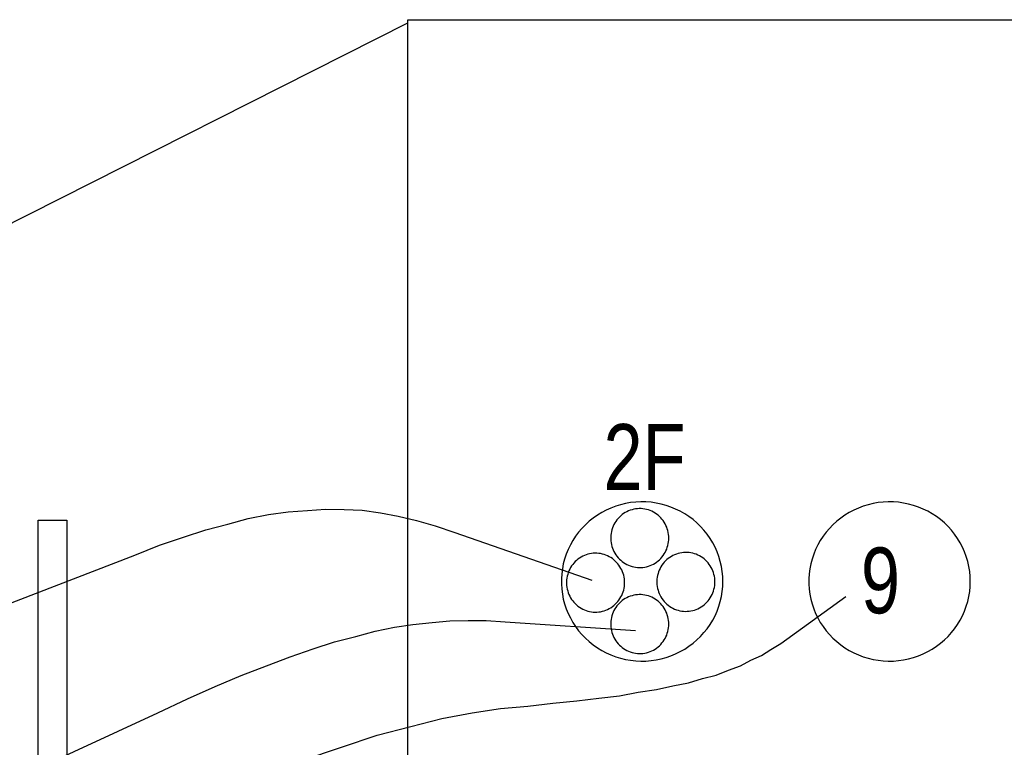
# Model space of a CAD drawing. Header units: inches. Extents: x -655 to 138, y 1863 to 2330.
# Tile 11 of 18: x -514 to -485, y 1911 to 1933. Entities that reach past the tile are written whole.
import ezdxf

# ---------------------------------------------------------------- set-up
doc = ezdxf.new("R2010")
doc.units = ezdxf.units.IN
doc.header["$MEASUREMENT"] = 0
doc.layers.add('I3MP_Exs_Txt', color=7, linetype='Continuous')
doc.styles.add('120', font='FSIMPLEX.SHX', dxfattribs={"width": 0.8, "height": 0.12})

msp = doc.modelspace()

# ---------------------------------------------------------------- linework, layer by layer
for p, q in [((-502.828, 1932.707), (-467.246, 1932.707)), ((-502.828, 1884.551), (-502.828, 1932.707)), ((-536.063, 1915.833), (-502.828, 1932.614)), ((-496.467, 1918.585), (-496.612, 1918.55)), ((-496.319, 1918.61), (-496.467, 1918.585)), ((-496.171, 1918.627), (-496.319, 1918.61)), ((-496.021, 1918.634), (-496.171, 1918.627)), ((-495.871, 1918.631), (-496.021, 1918.634)), ((-495.722, 1918.62), (-495.871, 1918.631)), ((-495.574, 1918.599), (-495.722, 1918.62)), ((-495.427, 1918.569), (-495.574, 1918.599)), ((-495.283, 1918.529), (-495.427, 1918.569)), ((-489.239, 1918.585), (-489.384, 1918.55)), ((-489.091, 1918.61), (-489.239, 1918.585)), ((-488.943, 1918.627), (-489.091, 1918.61)), ((-488.793, 1918.634), (-488.943, 1918.627)), ((-488.643, 1918.631), (-488.793, 1918.634)), ((-488.494, 1918.62), (-488.643, 1918.631)), ((-488.346, 1918.599), (-488.494, 1918.62)), ((-488.199, 1918.569), (-488.346, 1918.599)), ((-488.055, 1918.529), (-488.199, 1918.569)), ((-506.895, 1918.262), (-506.326, 1918.344)), ((-506.326, 1918.344), (-505.757, 1918.378)), ((-505.757, 1918.378), (-505.234, 1918.425)), ((-505.234, 1918.425), (-504.687, 1918.413)), ((-504.687, 1918.413), (-504.165, 1918.39)), ((-504.165, 1918.39), (-503.63, 1918.309)), ((-503.63, 1918.309), (-503.107, 1918.216)), ((-497.163, 1918.323), (-497.29, 1918.245)), ((-497.031, 1918.392), (-497.163, 1918.323)), ((-496.895, 1918.454), (-497.031, 1918.392)), ((-496.755, 1918.506), (-496.895, 1918.454)), ((-496.612, 1918.55), (-496.755, 1918.506)), ((-496.523, 1918.293), (-496.567, 1918.261)), ((-496.477, 1918.321), (-496.523, 1918.293)), ((-496.43, 1918.347), (-496.477, 1918.321)), ((-496.381, 1918.37), (-496.43, 1918.347)), ((-496.331, 1918.389), (-496.381, 1918.37)), ((-496.279, 1918.405), (-496.331, 1918.389)), ((-496.227, 1918.418), (-496.279, 1918.405)), ((-496.174, 1918.428), (-496.227, 1918.418)), ((-496.121, 1918.434), (-496.174, 1918.428)), ((-496.067, 1918.436), (-496.121, 1918.434)), ((-496.013, 1918.436), (-496.067, 1918.436)), ((-495.959, 1918.431), (-496.013, 1918.436)), ((-495.906, 1918.423), (-495.959, 1918.431)), ((-495.853, 1918.412), (-495.906, 1918.423)), ((-495.801, 1918.398), (-495.853, 1918.412)), ((-495.751, 1918.38), (-495.801, 1918.398)), ((-495.701, 1918.359), (-495.751, 1918.38)), ((-495.653, 1918.335), (-495.701, 1918.359)), ((-495.606, 1918.307), (-495.653, 1918.335)), ((-495.561, 1918.277), (-495.606, 1918.307)), ((-495.142, 1918.481), (-495.283, 1918.529)), ((-495.004, 1918.424), (-495.142, 1918.481)), ((-494.87, 1918.359), (-495.004, 1918.424)), ((-494.74, 1918.285), (-494.87, 1918.359)), ((-494.615, 1918.203), (-494.74, 1918.285)), ((-489.935, 1918.323), (-490.062, 1918.245)), ((-489.803, 1918.392), (-489.935, 1918.323)), ((-489.667, 1918.454), (-489.803, 1918.392)), ((-489.527, 1918.506), (-489.667, 1918.454)), ((-489.384, 1918.55), (-489.527, 1918.506)), ((-487.914, 1918.481), (-488.055, 1918.529)), ((-487.776, 1918.424), (-487.914, 1918.481)), ((-487.642, 1918.359), (-487.776, 1918.424)), ((-487.512, 1918.285), (-487.642, 1918.359)), ((-487.387, 1918.203), (-487.512, 1918.285)), ((-513.624, 1889.431), (-513.624, 1918.099)), ((-513.624, 1918.099), (-512.787, 1918.099)), ((-512.787, 1918.099), (-512.787, 1889.431)), ((-508.081, 1917.983), (-507.488, 1918.146)), ((-507.488, 1918.146), (-506.895, 1918.262)), ((-503.107, 1918.216), (-502.572, 1918.088)), ((-502.572, 1918.088), (-502.026, 1917.937)), ((-497.528, 1918.066), (-497.638, 1917.966)), ((-497.412, 1918.159), (-497.528, 1918.066)), ((-497.29, 1918.245), (-497.412, 1918.159)), ((-496.781, 1918.018), (-496.807, 1917.971)), ((-496.752, 1918.064), (-496.781, 1918.018)), ((-496.72, 1918.108), (-496.752, 1918.064)), ((-496.686, 1918.15), (-496.72, 1918.108)), ((-496.648, 1918.189), (-496.686, 1918.15)), ((-496.609, 1918.226), (-496.648, 1918.189)), ((-496.567, 1918.261), (-496.609, 1918.226)), ((-495.518, 1918.244), (-495.561, 1918.277)), ((-495.478, 1918.208), (-495.518, 1918.244)), ((-495.439, 1918.17), (-495.478, 1918.208)), ((-495.404, 1918.129), (-495.439, 1918.17)), ((-495.37, 1918.086), (-495.404, 1918.129)), ((-495.34, 1918.041), (-495.37, 1918.086)), ((-495.312, 1917.995), (-495.34, 1918.041)), ((-495.287, 1917.946), (-495.312, 1917.995)), ((-494.496, 1918.114), (-494.615, 1918.203)), ((-494.383, 1918.017), (-494.496, 1918.114)), ((-494.276, 1917.914), (-494.383, 1918.017)), ((-490.3, 1918.066), (-490.41, 1917.966)), ((-490.184, 1918.159), (-490.3, 1918.066)), ((-490.062, 1918.245), (-490.184, 1918.159)), ((-487.268, 1918.114), (-487.387, 1918.203)), ((-487.155, 1918.017), (-487.268, 1918.114)), ((-487.048, 1917.914), (-487.155, 1918.017)), ((-509.382, 1917.6), (-508.731, 1917.821)), ((-508.731, 1917.821), (-508.081, 1917.983)), ((-502.026, 1917.937), (-501.457, 1917.739)), ((-501.457, 1917.739), (-497.448, 1916.345)), ((-497.838, 1917.747), (-497.927, 1917.628)), ((-497.742, 1917.86), (-497.838, 1917.747)), ((-497.638, 1917.966), (-497.742, 1917.86)), ((-496.891, 1917.712), (-496.898, 1917.658)), ((-496.881, 1917.766), (-496.891, 1917.712)), ((-496.867, 1917.819), (-496.881, 1917.766)), ((-496.85, 1917.871), (-496.867, 1917.819)), ((-496.83, 1917.921), (-496.85, 1917.871)), ((-496.807, 1917.971), (-496.83, 1917.921)), ((-495.266, 1917.896), (-495.287, 1917.946)), ((-495.247, 1917.845), (-495.266, 1917.896)), ((-495.232, 1917.793), (-495.247, 1917.845)), ((-495.22, 1917.739), (-495.232, 1917.793)), ((-495.212, 1917.685), (-495.22, 1917.739)), ((-494.177, 1917.804), (-494.276, 1917.914)), ((-494.084, 1917.688), (-494.177, 1917.804)), ((-490.61, 1917.747), (-490.699, 1917.628)), ((-490.514, 1917.86), (-490.61, 1917.747)), ((-490.41, 1917.966), (-490.514, 1917.86)), ((-486.949, 1917.804), (-487.048, 1917.914)), ((-486.856, 1917.688), (-486.949, 1917.804)), ((-510.079, 1917.367), (-509.382, 1917.6)), ((-498.008, 1917.504), (-498.08, 1917.375)), ((-497.927, 1917.628), (-498.008, 1917.504)), ((-496.898, 1917.658), (-496.901, 1917.604)), ((-496.901, 1917.604), (-496.901, 1917.549)), ((-496.901, 1917.549), (-496.898, 1917.495)), ((-496.898, 1917.495), (-496.891, 1917.441)), ((-496.891, 1917.441), (-496.881, 1917.387)), ((-495.22, 1917.414), (-495.212, 1917.468)), ((-495.207, 1917.631), (-495.212, 1917.685)), ((-495.212, 1917.468), (-495.207, 1917.522)), ((-495.205, 1917.577), (-495.207, 1917.631)), ((-495.207, 1917.522), (-495.205, 1917.577)), ((-493.999, 1917.566), (-494.084, 1917.688)), ((-493.922, 1917.44), (-493.999, 1917.566)), ((-493.854, 1917.309), (-493.922, 1917.44)), ((-490.78, 1917.504), (-490.852, 1917.375)), ((-490.699, 1917.628), (-490.78, 1917.504)), ((-486.771, 1917.566), (-486.856, 1917.688)), ((-486.694, 1917.44), (-486.771, 1917.566)), ((-486.626, 1917.309), (-486.694, 1917.44)), ((-510.8, 1917.077), (-510.079, 1917.367)), ((-498.145, 1917.242), (-498.2, 1917.105)), ((-498.08, 1917.375), (-498.145, 1917.242)), ((-497.41, 1917.132), (-497.464, 1917.126)), ((-497.357, 1917.135), (-497.41, 1917.132)), ((-497.303, 1917.134), (-497.357, 1917.135)), ((-497.249, 1917.13), (-497.303, 1917.134)), ((-497.196, 1917.122), (-497.249, 1917.13)), ((-496.881, 1917.387), (-496.867, 1917.334)), ((-496.867, 1917.334), (-496.85, 1917.282)), ((-496.85, 1917.282), (-496.83, 1917.232)), ((-496.83, 1917.232), (-496.807, 1917.183)), ((-496.807, 1917.183), (-496.781, 1917.135)), ((-496.781, 1917.135), (-496.752, 1917.089)), ((-495.34, 1917.112), (-495.312, 1917.158)), ((-495.312, 1917.158), (-495.287, 1917.207)), ((-495.287, 1917.207), (-495.266, 1917.257)), ((-495.266, 1917.257), (-495.247, 1917.308)), ((-495.247, 1917.308), (-495.232, 1917.361)), ((-495.232, 1917.361), (-495.22, 1917.414)), ((-494.879, 1917.14), (-494.931, 1917.127)), ((-494.826, 1917.149), (-494.879, 1917.14)), ((-494.773, 1917.156), (-494.826, 1917.149)), ((-494.719, 1917.158), (-494.773, 1917.156)), ((-494.665, 1917.157), (-494.719, 1917.158)), ((-494.611, 1917.153), (-494.665, 1917.157)), ((-494.558, 1917.145), (-494.611, 1917.153)), ((-494.505, 1917.134), (-494.558, 1917.145)), ((-494.453, 1917.119), (-494.505, 1917.134)), ((-493.794, 1917.174), (-493.854, 1917.309)), ((-493.742, 1917.035), (-493.794, 1917.174)), ((-490.917, 1917.242), (-490.972, 1917.105)), ((-490.852, 1917.375), (-490.917, 1917.242)), ((-486.566, 1917.174), (-486.626, 1917.309)), ((-486.514, 1917.035), (-486.566, 1917.174)), ((-516.134, 1915.02), (-510.8, 1917.077)), ((-498.247, 1916.965), (-498.285, 1916.822)), ((-498.2, 1917.105), (-498.247, 1916.965)), ((-497.975, 1916.848), (-498.01, 1916.807)), ((-497.938, 1916.888), (-497.975, 1916.848)), ((-497.899, 1916.925), (-497.938, 1916.888)), ((-497.857, 1916.959), (-497.899, 1916.925)), ((-497.813, 1916.991), (-497.857, 1916.959)), ((-497.767, 1917.02), (-497.813, 1916.991)), ((-497.72, 1917.046), (-497.767, 1917.02)), ((-497.671, 1917.068), (-497.72, 1917.046)), ((-497.621, 1917.088), (-497.671, 1917.068)), ((-497.569, 1917.104), (-497.621, 1917.088)), ((-497.517, 1917.117), (-497.569, 1917.104)), ((-497.464, 1917.126), (-497.517, 1917.117)), ((-497.143, 1917.111), (-497.196, 1917.122)), ((-497.091, 1917.096), (-497.143, 1917.111)), ((-497.04, 1917.078), (-497.091, 1917.096)), ((-496.991, 1917.057), (-497.04, 1917.078)), ((-496.943, 1917.033), (-496.991, 1917.057)), ((-496.896, 1917.006), (-496.943, 1917.033)), ((-496.851, 1916.976), (-496.896, 1917.006)), ((-496.808, 1916.942), (-496.851, 1916.976)), ((-496.768, 1916.907), (-496.808, 1916.942)), ((-496.729, 1916.868), (-496.768, 1916.907)), ((-496.752, 1917.089), (-496.72, 1917.045)), ((-496.693, 1916.828), (-496.729, 1916.868)), ((-496.72, 1917.045), (-496.686, 1917.003)), ((-496.686, 1917.003), (-496.648, 1916.964)), ((-496.648, 1916.964), (-496.609, 1916.927)), ((-496.609, 1916.927), (-496.567, 1916.892)), ((-496.567, 1916.892), (-496.523, 1916.861)), ((-496.523, 1916.861), (-496.477, 1916.832)), ((-495.653, 1916.819), (-495.606, 1916.846)), ((-495.606, 1916.846), (-495.561, 1916.876)), ((-495.561, 1916.876), (-495.518, 1916.909)), ((-495.518, 1916.909), (-495.478, 1916.945)), ((-495.478, 1916.945), (-495.439, 1916.983)), ((-495.439, 1916.983), (-495.404, 1917.024)), ((-495.404, 1917.024), (-495.37, 1917.067)), ((-495.338, 1916.872), (-495.372, 1916.83)), ((-495.37, 1917.067), (-495.34, 1917.112)), ((-495.3, 1916.911), (-495.338, 1916.872)), ((-495.261, 1916.948), (-495.3, 1916.911)), ((-495.219, 1916.983), (-495.261, 1916.948)), ((-495.175, 1917.014), (-495.219, 1916.983)), ((-495.13, 1917.043), (-495.175, 1917.014)), ((-495.082, 1917.069), (-495.13, 1917.043)), ((-495.033, 1917.091), (-495.082, 1917.069)), ((-494.983, 1917.111), (-495.033, 1917.091)), ((-494.931, 1917.127), (-494.983, 1917.111)), ((-494.403, 1917.102), (-494.453, 1917.119)), ((-494.353, 1917.081), (-494.403, 1917.102)), ((-494.305, 1917.056), (-494.353, 1917.081)), ((-494.258, 1917.029), (-494.305, 1917.056)), ((-494.213, 1916.999), (-494.258, 1917.029)), ((-494.17, 1916.966), (-494.213, 1916.999)), ((-494.13, 1916.93), (-494.17, 1916.966)), ((-494.091, 1916.892), (-494.13, 1916.93)), ((-494.056, 1916.851), (-494.091, 1916.892)), ((-494.022, 1916.808), (-494.056, 1916.851)), ((-493.7, 1916.894), (-493.742, 1917.035)), ((-493.667, 1916.75), (-493.7, 1916.894)), ((-491.019, 1916.965), (-491.057, 1916.822)), ((-490.972, 1917.105), (-491.019, 1916.965)), ((-486.472, 1916.894), (-486.514, 1917.035)), ((-486.439, 1916.75), (-486.472, 1916.894)), ((-498.313, 1916.677), (-498.332, 1916.531)), ((-498.285, 1916.822), (-498.313, 1916.677)), ((-498.14, 1916.569), (-498.157, 1916.517)), ((-498.12, 1916.62), (-498.14, 1916.569)), ((-498.097, 1916.669), (-498.12, 1916.62)), ((-498.071, 1916.717), (-498.097, 1916.669)), ((-498.042, 1916.763), (-498.071, 1916.717)), ((-498.01, 1916.807), (-498.042, 1916.763)), ((-496.66, 1916.785), (-496.693, 1916.828)), ((-496.63, 1916.74), (-496.66, 1916.785)), ((-496.602, 1916.693), (-496.63, 1916.74)), ((-496.577, 1916.645), (-496.602, 1916.693)), ((-496.556, 1916.595), (-496.577, 1916.645)), ((-496.537, 1916.543), (-496.556, 1916.595)), ((-496.477, 1916.832), (-496.43, 1916.806)), ((-496.43, 1916.806), (-496.381, 1916.783)), ((-496.381, 1916.783), (-496.331, 1916.764)), ((-496.331, 1916.764), (-496.279, 1916.748)), ((-496.279, 1916.748), (-496.227, 1916.735)), ((-496.227, 1916.735), (-496.174, 1916.725)), ((-496.174, 1916.725), (-496.121, 1916.719)), ((-496.121, 1916.719), (-496.067, 1916.717)), ((-496.067, 1916.717), (-496.013, 1916.718)), ((-496.013, 1916.718), (-495.959, 1916.722)), ((-495.959, 1916.722), (-495.906, 1916.73)), ((-495.906, 1916.73), (-495.853, 1916.741)), ((-495.853, 1916.741), (-495.801, 1916.755)), ((-495.801, 1916.755), (-495.751, 1916.773)), ((-495.751, 1916.773), (-495.701, 1916.794)), ((-495.701, 1916.794), (-495.653, 1916.819)), ((-495.503, 1916.592), (-495.519, 1916.541)), ((-495.482, 1916.643), (-495.503, 1916.592)), ((-495.459, 1916.692), (-495.482, 1916.643)), ((-495.433, 1916.74), (-495.459, 1916.692)), ((-495.404, 1916.786), (-495.433, 1916.74)), ((-495.372, 1916.83), (-495.404, 1916.786)), ((-493.992, 1916.763), (-494.022, 1916.808)), ((-493.964, 1916.716), (-493.992, 1916.763)), ((-493.939, 1916.668), (-493.964, 1916.716)), ((-493.918, 1916.618), (-493.939, 1916.668)), ((-493.899, 1916.567), (-493.918, 1916.618)), ((-493.884, 1916.514), (-493.899, 1916.567)), ((-493.644, 1916.604), (-493.667, 1916.75)), ((-493.629, 1916.457), (-493.644, 1916.604)), ((-491.085, 1916.677), (-491.104, 1916.531)), ((-491.057, 1916.822), (-491.085, 1916.677)), ((-486.416, 1916.604), (-486.439, 1916.75)), ((-486.401, 1916.457), (-486.416, 1916.604)), ((-498.332, 1916.531), (-498.341, 1916.384)), ((-498.341, 1916.384), (-498.341, 1916.236)), ((-498.188, 1916.357), (-498.191, 1916.302)), ((-498.191, 1916.302), (-498.191, 1916.248)), ((-498.181, 1916.411), (-498.188, 1916.357)), ((-498.171, 1916.465), (-498.181, 1916.411)), ((-498.157, 1916.517), (-498.171, 1916.465)), ((-496.522, 1916.491), (-496.537, 1916.543)), ((-496.51, 1916.438), (-496.522, 1916.491)), ((-496.502, 1916.384), (-496.51, 1916.438)), ((-496.497, 1916.33), (-496.502, 1916.384)), ((-496.495, 1916.275), (-496.497, 1916.33)), ((-496.497, 1916.221), (-496.495, 1916.275)), ((-495.55, 1916.38), (-495.553, 1916.326)), ((-495.553, 1916.326), (-495.553, 1916.271)), ((-495.553, 1916.271), (-495.55, 1916.217)), ((-495.543, 1916.434), (-495.55, 1916.38)), ((-495.533, 1916.488), (-495.543, 1916.434)), ((-495.519, 1916.541), (-495.533, 1916.488)), ((-493.872, 1916.461), (-493.884, 1916.514)), ((-493.864, 1916.407), (-493.872, 1916.461)), ((-493.859, 1916.353), (-493.864, 1916.407)), ((-493.857, 1916.298), (-493.859, 1916.353)), ((-493.859, 1916.244), (-493.857, 1916.298)), ((-493.625, 1916.31), (-493.629, 1916.457)), ((-493.629, 1916.163), (-493.625, 1916.31)), ((-491.104, 1916.531), (-491.113, 1916.384)), ((-491.113, 1916.384), (-491.113, 1916.236)), ((-486.397, 1916.31), (-486.401, 1916.457)), ((-486.401, 1916.163), (-486.397, 1916.31)), ((-498.341, 1916.236), (-498.332, 1916.089)), ((-498.332, 1916.089), (-498.313, 1915.943)), ((-498.191, 1916.248), (-498.188, 1916.193)), ((-498.188, 1916.193), (-498.181, 1916.139)), ((-498.181, 1916.139), (-498.171, 1916.086)), ((-498.171, 1916.086), (-498.157, 1916.033)), ((-498.157, 1916.033), (-498.14, 1915.981)), ((-498.14, 1915.981), (-498.12, 1915.93)), ((-496.556, 1915.955), (-496.537, 1916.007)), ((-496.537, 1916.007), (-496.522, 1916.059)), ((-496.522, 1916.059), (-496.51, 1916.112)), ((-496.51, 1916.112), (-496.502, 1916.166)), ((-496.502, 1916.166), (-496.497, 1916.221)), ((-495.55, 1916.217), (-495.543, 1916.162)), ((-495.543, 1916.162), (-495.533, 1916.109)), ((-495.533, 1916.109), (-495.519, 1916.056)), ((-495.519, 1916.056), (-495.503, 1916.004)), ((-495.503, 1916.004), (-495.482, 1915.954)), ((-493.939, 1915.929), (-493.918, 1915.979)), ((-493.918, 1915.979), (-493.899, 1916.03)), ((-493.899, 1916.03), (-493.884, 1916.082)), ((-493.884, 1916.082), (-493.872, 1916.136)), ((-493.872, 1916.136), (-493.864, 1916.189)), ((-493.864, 1916.189), (-493.859, 1916.244)), ((-493.667, 1915.87), (-493.644, 1916.016)), ((-493.644, 1916.016), (-493.629, 1916.163)), ((-491.113, 1916.236), (-491.104, 1916.089)), ((-491.104, 1916.089), (-491.085, 1915.943)), ((-486.439, 1915.87), (-486.416, 1916.016)), ((-486.416, 1916.016), (-486.401, 1916.163)), ((-498.313, 1915.943), (-498.285, 1915.798)), ((-498.285, 1915.798), (-498.247, 1915.655)), ((-498.12, 1915.93), (-498.097, 1915.881)), ((-498.097, 1915.881), (-498.071, 1915.833)), ((-498.071, 1915.833), (-498.042, 1915.787)), ((-498.042, 1915.787), (-498.01, 1915.743)), ((-498.01, 1915.743), (-497.975, 1915.702)), ((-497.975, 1915.702), (-497.938, 1915.662)), ((-496.729, 1915.682), (-496.693, 1915.722)), ((-496.693, 1915.722), (-496.66, 1915.765)), ((-496.66, 1915.765), (-496.63, 1915.81)), ((-496.609, 1915.716), (-496.648, 1915.679)), ((-496.63, 1915.81), (-496.602, 1915.857)), ((-496.567, 1915.751), (-496.609, 1915.716)), ((-496.602, 1915.857), (-496.577, 1915.905)), ((-496.577, 1915.905), (-496.556, 1915.955)), ((-496.523, 1915.782), (-496.567, 1915.751)), ((-496.477, 1915.811), (-496.523, 1915.782)), ((-496.43, 1915.837), (-496.477, 1915.811)), ((-496.381, 1915.86), (-496.43, 1915.837)), ((-496.331, 1915.879), (-496.381, 1915.86)), ((-496.279, 1915.895), (-496.331, 1915.879)), ((-496.227, 1915.908), (-496.279, 1915.895)), ((-496.174, 1915.918), (-496.227, 1915.908)), ((-496.121, 1915.924), (-496.174, 1915.918)), ((-496.067, 1915.926), (-496.121, 1915.924)), ((-496.013, 1915.925), (-496.067, 1915.926)), ((-495.959, 1915.921), (-496.013, 1915.925)), ((-495.906, 1915.913), (-495.959, 1915.921)), ((-495.853, 1915.902), (-495.906, 1915.913)), ((-495.801, 1915.888), (-495.853, 1915.902)), ((-495.751, 1915.87), (-495.801, 1915.888)), ((-495.701, 1915.849), (-495.751, 1915.87)), ((-495.653, 1915.824), (-495.701, 1915.849)), ((-495.606, 1915.797), (-495.653, 1915.824)), ((-495.561, 1915.767), (-495.606, 1915.797)), ((-495.518, 1915.734), (-495.561, 1915.767)), ((-495.478, 1915.698), (-495.518, 1915.734)), ((-495.482, 1915.954), (-495.459, 1915.904)), ((-495.439, 1915.66), (-495.478, 1915.698)), ((-495.459, 1915.904), (-495.433, 1915.857)), ((-495.433, 1915.857), (-495.404, 1915.811)), ((-495.404, 1915.811), (-495.372, 1915.767)), ((-495.372, 1915.767), (-495.338, 1915.725)), ((-495.338, 1915.725), (-495.3, 1915.685)), ((-494.13, 1915.667), (-494.091, 1915.705)), ((-494.091, 1915.705), (-494.056, 1915.746)), ((-494.056, 1915.746), (-494.022, 1915.788)), ((-494.022, 1915.788), (-493.992, 1915.833)), ((-493.992, 1915.833), (-493.964, 1915.88)), ((-493.964, 1915.88), (-493.939, 1915.929)), ((-493.742, 1915.585), (-493.7, 1915.726)), ((-493.7, 1915.726), (-493.667, 1915.87)), ((-491.928, 1914.497), (-490.034, 1915.868)), ((-491.085, 1915.943), (-491.057, 1915.798)), ((-491.057, 1915.798), (-491.019, 1915.655)), ((-486.514, 1915.585), (-486.472, 1915.726)), ((-486.472, 1915.726), (-486.439, 1915.87)), ((-498.247, 1915.655), (-498.2, 1915.515)), ((-498.2, 1915.515), (-498.145, 1915.378)), ((-497.938, 1915.662), (-497.899, 1915.625)), ((-497.899, 1915.625), (-497.857, 1915.591)), ((-497.857, 1915.591), (-497.813, 1915.559)), ((-497.813, 1915.559), (-497.767, 1915.53)), ((-497.767, 1915.53), (-497.72, 1915.505)), ((-497.72, 1915.505), (-497.671, 1915.482)), ((-497.671, 1915.482), (-497.621, 1915.462)), ((-497.621, 1915.462), (-497.569, 1915.446)), ((-497.569, 1915.446), (-497.517, 1915.433)), ((-497.517, 1915.433), (-497.464, 1915.424)), ((-497.464, 1915.424), (-497.41, 1915.418)), ((-497.41, 1915.418), (-497.357, 1915.415)), ((-497.357, 1915.415), (-497.303, 1915.416)), ((-497.303, 1915.416), (-497.249, 1915.42)), ((-497.249, 1915.42), (-497.196, 1915.428)), ((-497.196, 1915.428), (-497.143, 1915.439)), ((-497.143, 1915.439), (-497.091, 1915.454)), ((-497.091, 1915.454), (-497.04, 1915.472)), ((-497.04, 1915.472), (-496.991, 1915.493)), ((-496.991, 1915.493), (-496.943, 1915.517)), ((-496.943, 1915.517), (-496.896, 1915.544)), ((-496.896, 1915.544), (-496.851, 1915.575)), ((-496.851, 1915.575), (-496.808, 1915.608)), ((-496.83, 1915.411), (-496.85, 1915.361)), ((-496.807, 1915.461), (-496.83, 1915.411)), ((-496.808, 1915.608), (-496.768, 1915.643)), ((-496.781, 1915.508), (-496.807, 1915.461)), ((-496.752, 1915.554), (-496.781, 1915.508)), ((-496.768, 1915.643), (-496.729, 1915.682)), ((-496.72, 1915.598), (-496.752, 1915.554)), ((-496.686, 1915.64), (-496.72, 1915.598)), ((-496.648, 1915.679), (-496.686, 1915.64)), ((-495.404, 1915.619), (-495.439, 1915.66)), ((-495.37, 1915.576), (-495.404, 1915.619)), ((-495.34, 1915.531), (-495.37, 1915.576)), ((-495.312, 1915.485), (-495.34, 1915.531)), ((-495.287, 1915.436), (-495.312, 1915.485)), ((-495.3, 1915.685), (-495.261, 1915.648)), ((-495.266, 1915.386), (-495.287, 1915.436)), ((-495.261, 1915.648), (-495.219, 1915.614)), ((-495.219, 1915.614), (-495.175, 1915.582)), ((-495.175, 1915.582), (-495.13, 1915.554)), ((-495.13, 1915.554), (-495.082, 1915.528)), ((-495.082, 1915.528), (-495.033, 1915.505)), ((-495.033, 1915.505), (-494.983, 1915.486)), ((-494.983, 1915.486), (-494.931, 1915.469)), ((-494.931, 1915.469), (-494.879, 1915.457)), ((-494.879, 1915.457), (-494.826, 1915.447)), ((-494.826, 1915.447), (-494.773, 1915.441)), ((-494.773, 1915.441), (-494.719, 1915.438)), ((-494.719, 1915.438), (-494.665, 1915.439)), ((-494.665, 1915.439), (-494.611, 1915.444)), ((-494.611, 1915.444), (-494.558, 1915.451)), ((-494.558, 1915.451), (-494.505, 1915.463)), ((-494.505, 1915.463), (-494.453, 1915.477)), ((-494.453, 1915.477), (-494.403, 1915.495)), ((-494.403, 1915.495), (-494.353, 1915.516)), ((-494.353, 1915.516), (-494.305, 1915.54)), ((-494.305, 1915.54), (-494.258, 1915.568)), ((-494.258, 1915.568), (-494.213, 1915.598)), ((-494.213, 1915.598), (-494.17, 1915.631)), ((-494.17, 1915.631), (-494.13, 1915.667)), ((-493.854, 1915.311), (-493.794, 1915.446)), ((-493.794, 1915.446), (-493.742, 1915.585)), ((-491.019, 1915.655), (-490.972, 1915.515)), ((-490.972, 1915.515), (-490.917, 1915.378)), ((-486.626, 1915.311), (-486.566, 1915.446)), ((-486.566, 1915.446), (-486.514, 1915.585)), ((-502.119, 1915.113), (-501.596, 1915.159)), ((-501.596, 1915.159), (-501.062, 1915.171)), ((-501.062, 1915.171), (-500.539, 1915.171)), ((-500.539, 1915.171), (-499.981, 1915.136)), ((-499.981, 1915.136), (-496.181, 1914.881)), ((-498.145, 1915.378), (-498.08, 1915.245)), ((-498.08, 1915.245), (-498.008, 1915.116)), ((-498.008, 1915.116), (-497.927, 1914.992)), ((-496.898, 1915.148), (-496.901, 1915.094)), ((-496.891, 1915.202), (-496.898, 1915.148)), ((-496.881, 1915.256), (-496.891, 1915.202)), ((-496.867, 1915.309), (-496.881, 1915.256)), ((-496.85, 1915.361), (-496.867, 1915.309)), ((-495.247, 1915.335), (-495.266, 1915.386)), ((-495.232, 1915.282), (-495.247, 1915.335)), ((-495.22, 1915.229), (-495.232, 1915.282)), ((-495.212, 1915.175), (-495.22, 1915.229)), ((-495.207, 1915.121), (-495.212, 1915.175)), ((-495.205, 1915.067), (-495.207, 1915.121)), ((-493.999, 1915.053), (-493.922, 1915.18)), ((-493.922, 1915.18), (-493.854, 1915.311)), ((-490.917, 1915.378), (-490.852, 1915.245)), ((-490.852, 1915.245), (-490.78, 1915.116)), ((-490.78, 1915.116), (-490.699, 1914.992)), ((-486.771, 1915.053), (-486.694, 1915.18)), ((-486.694, 1915.18), (-486.626, 1915.311)), ((-504.35, 1914.706), (-503.781, 1914.857)), ((-503.781, 1914.857), (-503.212, 1914.974)), ((-503.212, 1914.974), (-502.677, 1915.055)), ((-502.677, 1915.055), (-502.119, 1915.113)), ((-497.927, 1914.992), (-497.838, 1914.873)), ((-497.838, 1914.873), (-497.742, 1914.76)), ((-496.901, 1915.094), (-496.901, 1915.039)), ((-496.901, 1915.039), (-496.898, 1914.985)), ((-496.898, 1914.985), (-496.891, 1914.931)), ((-496.891, 1914.931), (-496.881, 1914.877)), ((-496.881, 1914.877), (-496.867, 1914.824)), ((-495.247, 1914.798), (-495.232, 1914.851)), ((-495.232, 1914.851), (-495.22, 1914.904)), ((-495.22, 1914.904), (-495.212, 1914.958)), ((-495.212, 1914.958), (-495.207, 1915.012)), ((-495.207, 1915.012), (-495.205, 1915.067)), ((-494.177, 1914.816), (-494.084, 1914.932)), ((-494.084, 1914.932), (-493.999, 1915.053)), ((-490.699, 1914.992), (-490.61, 1914.873)), ((-490.61, 1914.873), (-490.514, 1914.76)), ((-486.949, 1914.816), (-486.856, 1914.932)), ((-486.856, 1914.932), (-486.771, 1915.053)), ((-505.594, 1914.346), (-504.966, 1914.544)), ((-504.966, 1914.544), (-504.35, 1914.706)), ((-497.742, 1914.76), (-497.638, 1914.654)), ((-497.638, 1914.654), (-497.528, 1914.553)), ((-497.528, 1914.553), (-497.412, 1914.46)), ((-496.867, 1914.824), (-496.85, 1914.772)), ((-496.85, 1914.772), (-496.83, 1914.722)), ((-496.83, 1914.722), (-496.807, 1914.672)), ((-496.807, 1914.672), (-496.781, 1914.625)), ((-496.781, 1914.625), (-496.752, 1914.579)), ((-496.752, 1914.579), (-496.72, 1914.535)), ((-495.404, 1914.514), (-495.37, 1914.557)), ((-495.37, 1914.557), (-495.34, 1914.602)), ((-495.34, 1914.602), (-495.312, 1914.648)), ((-495.312, 1914.648), (-495.287, 1914.697)), ((-495.287, 1914.697), (-495.266, 1914.747)), ((-495.266, 1914.747), (-495.247, 1914.798)), ((-494.496, 1914.506), (-494.383, 1914.603)), ((-494.383, 1914.603), (-494.276, 1914.706)), ((-494.276, 1914.706), (-494.177, 1914.816)), ((-490.514, 1914.76), (-490.41, 1914.654)), ((-490.41, 1914.654), (-490.3, 1914.553)), ((-490.3, 1914.553), (-490.184, 1914.46)), ((-487.268, 1914.506), (-487.155, 1914.603)), ((-487.155, 1914.603), (-487.048, 1914.706)), ((-487.048, 1914.706), (-486.949, 1914.816)), ((-506.268, 1914.114), (-505.594, 1914.346)), ((-497.412, 1914.46), (-497.29, 1914.375)), ((-497.29, 1914.375), (-497.163, 1914.297)), ((-497.163, 1914.297), (-497.031, 1914.228)), ((-496.72, 1914.535), (-496.686, 1914.493)), ((-496.686, 1914.493), (-496.648, 1914.454)), ((-496.648, 1914.454), (-496.609, 1914.417)), ((-496.609, 1914.417), (-496.567, 1914.382)), ((-496.567, 1914.382), (-496.523, 1914.351)), ((-496.523, 1914.351), (-496.477, 1914.322)), ((-496.477, 1914.322), (-496.43, 1914.296)), ((-496.43, 1914.296), (-496.381, 1914.273)), ((-496.381, 1914.273), (-496.331, 1914.254)), ((-496.331, 1914.254), (-496.279, 1914.238)), ((-495.801, 1914.245), (-495.751, 1914.263)), ((-495.751, 1914.263), (-495.701, 1914.284)), ((-495.701, 1914.284), (-495.653, 1914.309)), ((-495.653, 1914.309), (-495.606, 1914.336)), ((-495.606, 1914.336), (-495.561, 1914.366)), ((-495.561, 1914.366), (-495.518, 1914.399)), ((-495.518, 1914.399), (-495.478, 1914.435)), ((-495.478, 1914.435), (-495.439, 1914.473)), ((-495.439, 1914.473), (-495.404, 1914.514)), ((-495.004, 1914.196), (-494.87, 1914.261)), ((-494.87, 1914.261), (-494.74, 1914.335)), ((-494.74, 1914.335), (-494.615, 1914.417)), ((-494.615, 1914.417), (-494.496, 1914.506)), ((-492.497, 1914.148), (-492.219, 1914.323)), ((-492.219, 1914.323), (-491.928, 1914.497)), ((-490.184, 1914.46), (-490.062, 1914.375)), ((-490.062, 1914.375), (-489.935, 1914.297)), ((-489.935, 1914.297), (-489.803, 1914.228)), ((-487.776, 1914.196), (-487.642, 1914.261)), ((-487.642, 1914.261), (-487.512, 1914.335)), ((-487.512, 1914.335), (-487.387, 1914.417)), ((-487.387, 1914.417), (-487.268, 1914.506)), ((-506.953, 1913.846), (-506.268, 1914.114)), ((-497.031, 1914.228), (-496.895, 1914.166)), ((-496.895, 1914.166), (-496.755, 1914.114)), ((-496.755, 1914.114), (-496.612, 1914.07)), ((-496.612, 1914.07), (-496.467, 1914.035)), ((-496.467, 1914.035), (-496.319, 1914.009)), ((-496.319, 1914.009), (-496.171, 1913.993)), ((-496.279, 1914.238), (-496.227, 1914.225)), ((-496.227, 1914.225), (-496.174, 1914.215)), ((-496.174, 1914.215), (-496.121, 1914.209)), ((-496.171, 1913.993), (-496.021, 1913.986)), ((-496.121, 1914.209), (-496.067, 1914.207)), ((-496.067, 1914.207), (-496.013, 1914.208)), ((-496.021, 1913.986), (-495.871, 1913.988)), ((-496.013, 1914.208), (-495.959, 1914.212)), ((-495.959, 1914.212), (-495.906, 1914.22)), ((-495.906, 1914.22), (-495.853, 1914.231)), ((-495.871, 1913.988), (-495.722, 1914)), ((-495.853, 1914.231), (-495.801, 1914.245)), ((-495.722, 1914), (-495.574, 1914.021)), ((-495.574, 1914.021), (-495.427, 1914.051)), ((-495.427, 1914.051), (-495.283, 1914.091)), ((-495.283, 1914.091), (-495.142, 1914.139)), ((-495.142, 1914.139), (-495.004, 1914.196)), ((-493.113, 1913.846), (-492.811, 1914.009)), ((-492.811, 1914.009), (-492.497, 1914.148)), ((-489.803, 1914.228), (-489.667, 1914.166)), ((-489.667, 1914.166), (-489.527, 1914.114)), ((-489.527, 1914.114), (-489.384, 1914.07)), ((-489.384, 1914.07), (-489.239, 1914.035)), ((-489.239, 1914.035), (-489.091, 1914.009)), ((-489.091, 1914.009), (-488.943, 1913.993)), ((-488.943, 1913.993), (-488.793, 1913.986)), ((-488.793, 1913.986), (-488.643, 1913.988)), ((-488.643, 1913.988), (-488.494, 1914)), ((-488.494, 1914), (-488.346, 1914.021)), ((-488.346, 1914.021), (-488.199, 1914.051)), ((-488.199, 1914.051), (-488.055, 1914.091)), ((-488.055, 1914.091), (-487.914, 1914.139)), ((-487.914, 1914.139), (-487.776, 1914.196)), ((-507.697, 1913.567), (-506.953, 1913.846)), ((-493.822, 1913.579), (-493.462, 1913.719)), ((-493.462, 1913.719), (-493.113, 1913.846)), ((-508.453, 1913.242), (-507.697, 1913.567)), ((-494.624, 1913.347), (-494.217, 1913.474)), ((-494.217, 1913.474), (-493.822, 1913.579)), ((-509.266, 1912.882), (-508.453, 1913.242)), ((-496.1, 1913.079), (-495.565, 1913.161)), ((-495.565, 1913.161), (-495.089, 1913.265)), ((-495.089, 1913.265), (-494.624, 1913.347)), ((-510.126, 1912.475), (-509.266, 1912.882)), ((-498.587, 1912.754), (-497.889, 1912.824)), ((-497.889, 1912.824), (-497.25, 1912.905)), ((-497.25, 1912.905), (-496.646, 1912.975)), ((-496.646, 1912.975), (-496.1, 1913.079)), ((-500.946, 1912.475), (-500.121, 1912.603)), ((-500.121, 1912.603), (-499.319, 1912.673)), ((-499.319, 1912.673), (-498.587, 1912.754)), ((-516.471, 1909.558), (-510.126, 1912.475)), ((-502.735, 1912.08), (-501.829, 1912.312)), ((-501.829, 1912.312), (-500.946, 1912.475)), ((-503.723, 1911.824), (-502.735, 1912.08)), ((-504.769, 1911.476), (-503.723, 1911.824)), ((-505.896, 1911.092), (-504.769, 1911.476))]:
    msp.add_line(p, q)

# ---------------------------------------------------------------- texts
at = {"layer": 'I3MP_Exs_Txt', "style": '120', "width": 0.8}
for s, p in [('2F', (-497.111, 1918.983)), ('9', (-489.592, 1915.38))]:
    msp.add_text(s, height=1.92, dxfattribs=at).set_placement(p)

doc.saveas('drawing.dxf')
